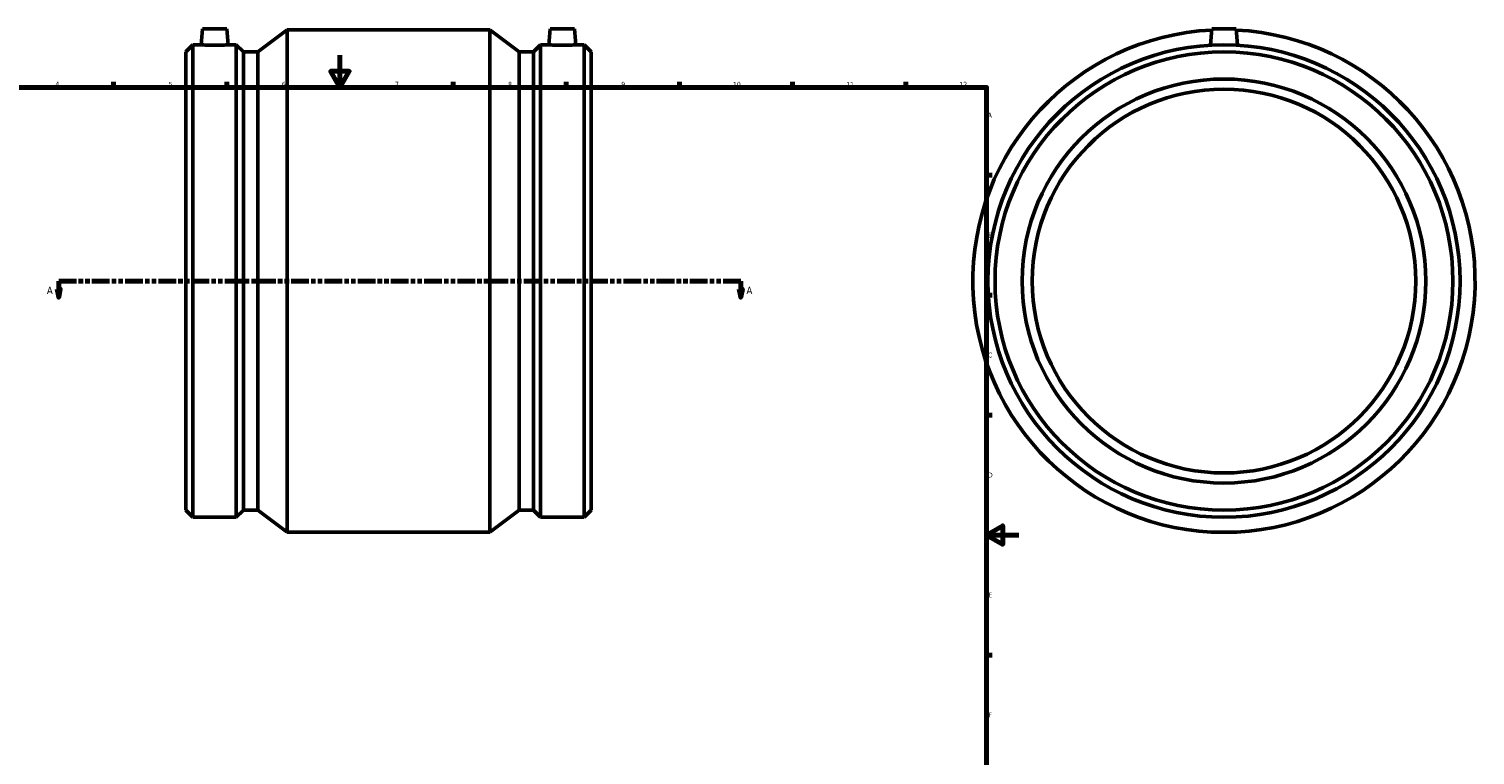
# Model space of a CAD drawing. Header units: millimetres. Extents: x -237 to 1123, y -288 to 1210.
# Tile 3 of 4: x 228 to 1123, y 161 to 610. Entities that reach past the tile are written whole.
import ezdxf

# ---------------------------------------------------------------- set-up
doc = ezdxf.new("R2010")
doc.units = ezdxf.units.MM
doc.linetypes.add('DOUBLE_DASH_CHAIN', pattern=[1.2403, 0.6614, -0.0827, 0.1654, -0.0827, 0.1654, -0.0827])
for name, color, linetype, lineweight in [('Border (ANSI)', 7, 'Continuous', 70), ('Section Line (ANSI)', 7, 'DOUBLE_DASH_CHAIN', 70), ('Visible (ANSI)', 7, 'Continuous', 50)]:
    doc.layers.add(name, color=color, linetype=linetype, lineweight=lineweight)
doc.styles.add('Label Text (ANSI)', font='tahoma.ttf')
doc.styles.add('Note Text (ANSI)', font='tahoma.ttf')

# ---------------------------------------------------------------- blocks, each defined once
blk = doc.blocks.new('Borders Default Border')
at = {"layer": 'Border (ANSI)'}
for p, q in [((70.08, 574), (70.08, 577.45)), ((140.17, 574), (140.17, 577.45)), ((210.25, 574), (210.25, 577.45)), ((280.33, 574), (280.33, 577.45)), ((350.42, 574), (350.42, 577.45)), ((490.58, 574), (490.58, 577.45)), ((560.67, 574), (560.67, 577.45)), ((630.75, 574), (630.75, 577.45)), ((700.83, 574), (700.83, 577.45)), ((770.92, 574), (770.92, 577.45)), ((20, 519.75), (16.55, 519.75)), ((821, 519.75), (824.45, 519.75)), ((20, 445.5), (16.55, 445.5)), ((821, 445.5), (824.45, 445.5)), ((20, 371.25), (16.55, 371.25)), ((821, 371.25), (824.45, 371.25)), ((20, 222.75), (16.55, 222.75)), ((821, 222.75), (824.45, 222.75)), ((20, 148.5), (16.55, 148.5)), ((821, 148.5), (824.45, 148.5)), ((20, 74.25), (16.55, 74.25)), ((821, 74.25), (824.45, 74.25)), ((70.08, 20), (70.08, 16.55)), ((140.17, 20), (140.17, 16.55)), ((210.25, 20), (210.25, 16.55)), ((280.33, 20), (280.33, 16.55)), ((350.42, 20), (350.42, 16.55)), ((490.58, 20), (490.58, 16.55)), ((560.67, 20), (560.67, 16.55)), ((630.75, 20), (630.75, 16.55)), ((700.83, 20), (700.83, 16.55)), ((770.92, 20), (770.92, 16.55))]:
    blk.add_line(p, q, dxfattribs=at)
at = {"layer": 'Border (ANSI)', "flags": 128}
for points in [[(420.5, 594), (420.5, 574), (414.73, 584), (426.27, 584), (420.5, 574)], [(20, 20), (20, 574), (821, 574), (821, 20), (20, 20)], [(0, 297), (20, 297), (10, 302.77), (10, 291.23), (20, 297)], [(841, 297), (821, 297), (831, 302.77), (831, 291.23), (821, 297)], [(420.5, 0), (420.5, 20), (414.73, 10), (426.27, 10), (420.5, 20)]]:
    blk.add_lwpolyline(points, dxfattribs=at)
at = {"layer": 'Border (ANSI)', "color": 230, "true_color": 0xff0080, "attachment_point": 7, "style": 'Note Text (ANSI)'}
for s, insert, char_height in [('1', (34.35, 574.4), 3.05), ('2', (104.2, 574.4), 3.05), ('3', (174.26, 574.34), 3.05), ('4', (244.23, 574.4), 3.05), ('5', (314.48, 574.34), 3.05), ('6', (384.49, 574.34), 3.05), ('7', (454.6, 574.4), 3.05), ('8', (524.63, 574.33), 3.05), ('9', (594.7, 574.34), 3.05), ('10', (663.96, 574.34), 3.048), ('11', (734.04, 574.4), 3.048), ('12', (804.13, 574.4), 3.048), ('A', (16.78, 555.35), 3.05), ('A', (821.63, 555.35), 3.05), ('B', (17.15, 481.1), 3.05), ('B', (821.99, 481.1), 3.05), ('C', (16.95, 406.8), 3.05), ('C', (821.8, 406.8), 3.05), ('D', (16.96, 332.6), 3.05), ('D', (821.81, 332.6), 3.05), ('E', (17.21, 258.35), 3.05), ('E', (822.05, 258.35), 3.05), ('F', (17.29, 184.1), 3.05), ('F', (822.14, 184.1), 3.05), ('G', (16.81, 109.79), 3.05), ('G', (821.66, 109.79), 3.05), ('H', (16.97, 35.6), 3.05), ('H', (821.81, 35.6), 3.05), ('1', (34.35, 16.55), 3.05), ('2', (104.2, 16.55), 3.05), ('3', (174.26, 16.49), 3.05), ('4', (244.23, 16.55), 3.05), ('5', (314.48, 16.49), 3.05), ('6', (384.49, 16.49), 3.05), ('7', (454.6, 16.55), 3.05), ('8', (524.63, 16.48), 3.05), ('9', (594.7, 16.49), 3.05), ('10', (663.96, 16.49), 3.048), ('11', (734.04, 16.55), 3.048), ('12', (804.13, 16.55), 3.048)]:
    blk.add_mtext(s, dxfattribs=dict(at, insert=insert, char_height=char_height))
blk = doc.blocks.new('2dTransSection0')
at = {"layer": 'Section Line (ANSI)', "linetype": 'Continuous'}
for p, q in [((245.35, 449.18), (246.35, 444.18)), ((247.35, 449.18), (245.35, 449.18)), ((246.35, 454.18), (257.32, 454.18)), ((246.35, 454.18), (246.35, 449.18)), ((246.35, 449.18), (246.35, 444.18)), ((246.35, 444.18), (247.35, 449.18)), ((657.79, 454.18), (668.76, 454.18)), ((667.76, 449.18), (668.76, 444.18)), ((669.76, 449.18), (667.76, 449.18)), ((668.76, 454.18), (668.76, 449.18)), ((668.76, 449.18), (668.76, 444.18)), ((668.76, 444.18), (669.76, 449.18))]:
    blk.add_line(p, q, dxfattribs=at)
at = {"layer": 'Section Line (ANSI)', "linetype": 'DOUBLE_DASH_CHAIN', "ltscale": 16.586296}
blk.add_line((246.35, 454.18), (668.76, 454.18), dxfattribs=at)
at = {"layer": 'Section Line (ANSI)', "linetype": 'Continuous', "flags": 128}
for points in [[(245.35, 449.18), (246.35, 444.18), (247.35, 449.18), (245.35, 449.18)], [(667.76, 449.18), (668.76, 444.18), (669.76, 449.18), (667.76, 449.18)]]:
    blk.add_lwpolyline(points, dxfattribs=at)
at = {"layer": 'Section Line (ANSI)'}
for points in [[(245.35, 449.18), (246.35, 444.18), (247.35, 449.18), (245.35, 449.18)], [(667.76, 449.18), (668.76, 444.18), (669.76, 449.18), (667.76, 449.18)]]:
    blk.add_solid(points, dxfattribs=at)
at = {"layer": 'Section Line (ANSI)', "char_height": 4.57, "attachment_point": 7, "style": 'Label Text (ANSI)'}
for insert in [(238.99, 446.11), (672.23, 446.11)]:
    blk.add_mtext('A', dxfattribs=dict(at, insert=insert))

msp = doc.modelspace()

# ---------------------------------------------------------------- linework, layer by layer
at = {"layer": 'Visible (ANSI)'}
for p, q in [((335.366, 610.177), (334.506, 600.347)), ((335.366, 610.177), (350.366, 610.177)), ((350.366, 610.177), (351.226, 600.347)), ((369.619, 595.962), (387.781, 609.677)), ((387.781, 298.677), (387.781, 609.677)), ((387.781, 609.677), (513.281, 609.677)), ((513.281, 298.677), (513.281, 609.677)), ((531.444, 595.962), (513.281, 609.677)), ((550.696, 610.177), (549.836, 600.347)), ((565.696, 610.177), (550.696, 610.177)), ((565.696, 610.177), (566.556, 600.347)), ((960.464, 610.177), (959.583, 600.107)), ((960.464, 610.177), (975.464, 610.177)), ((975.464, 610.177), (976.345, 600.107)), ((325.031, 595.962), (329.416, 600.347)), ((329.416, 308.007), (329.416, 600.347)), ((329.416, 600.347), (334.506, 600.347)), ((351.226, 600.347), (356.316, 600.347)), ((356.316, 308.007), (356.316, 600.347)), ((360.701, 595.962), (356.316, 600.347)), ((540.361, 595.962), (544.746, 600.347)), ((544.746, 308.007), (544.746, 600.347)), ((544.746, 600.347), (549.836, 600.347)), ((566.556, 600.347), (571.646, 600.347)), ((571.646, 308.007), (571.646, 600.347)), ((576.031, 595.962), (571.646, 600.347)), ((325.031, 312.392), (325.031, 595.962)), ((360.701, 312.392), (360.701, 595.962)), ((360.701, 595.962), (369.619, 595.962)), ((369.619, 312.392), (369.619, 595.962)), ((531.444, 312.392), (531.444, 595.962)), ((531.444, 595.962), (540.361, 595.962)), ((540.361, 312.392), (540.361, 595.962)), ((576.031, 312.392), (576.031, 595.962)), ((325.031, 312.392), (329.416, 308.007)), ((329.416, 308.007), (356.316, 308.007)), ((360.701, 312.392), (356.316, 308.007)), ((360.701, 312.392), (369.619, 312.392)), ((369.619, 312.392), (387.781, 298.677)), ((531.444, 312.392), (513.281, 298.677)), ((531.444, 312.392), (540.361, 312.392)), ((540.361, 312.392), (544.746, 308.007)), ((544.746, 308.007), (571.646, 308.007)), ((576.031, 312.392), (571.646, 308.007)), ((387.781, 298.677), (513.281, 298.677))]:
    msp.add_line(p, q, dxfattribs=at)
for radius in [146.17, 141.785, 125, 118.75]:
    msp.add_circle((967.964, 454.177), radius, dxfattribs=at)
msp.add_arc((967.964, 454.177), 155.5, 92.786606, 87.213394, dxfattribs=at)
for points, knots in [([(351.226, 600.347), (351.226, 600.347), (351.017, 600.335), (350.166, 600.29), (349.523, 600.258), (348.04, 600.197), (347.1, 600.165), (345.039, 600.119), (343.918, 600.107), (341.815, 600.107), (340.693, 600.119), (338.632, 600.165), (337.692, 600.197), (336.209, 600.258), (335.567, 600.29), (334.715, 600.335), (334.506, 600.347), (334.506, 600.347)], [1.2615248, 1.2615248, 1.2615248, 1.2615248, 1.5768155, 1.5768155, 1.8921061, 1.8921061, 2.2075779, 2.2075779, 2.5230497, 2.5230497, 2.8385214, 2.8385214, 3.1539932, 3.1539932, 3.4692839, 3.4692839, 3.7845745, 3.7845745, 3.7845745, 3.7845745]), ([(558.196, 600.107), (557.145, 600.107), (556.023, 600.119), (553.962, 600.165), (553.022, 600.197), (551.539, 600.258), (550.897, 600.29), (550.045, 600.335), (549.836, 600.347), (549.836, 600.347)], [0, 0, 0, 0, 0.3154718, 0.3154718, 0.6309436, 0.6309436, 0.9462342, 0.9462342, 1.2615248, 1.2615248, 1.2615248, 1.2615248]), ([(566.556, 600.347), (566.556, 600.347), (566.347, 600.335), (565.496, 600.29), (564.853, 600.258), (563.37, 600.197), (562.43, 600.165), (560.369, 600.119), (559.248, 600.107), (558.196, 600.107)], [3.7845745, 3.7845745, 3.7845745, 3.7845745, 4.0998651, 4.0998651, 4.4151558, 4.4151558, 4.7306275, 4.7306275, 5.0460993, 5.0460993, 5.0460993, 5.0460993])]:
    msp.add_open_spline(points, degree=3, knots=knots, dxfattribs=at)

# ---------------------------------------------------------------- block references
msp.add_blockref('Borders Default Border', (0, 0))
at = {"layer": 'Section Line (ANSI)'}
msp.add_blockref('2dTransSection0', (0, 0), dxfattribs=at)

doc.saveas('drawing.dxf')
